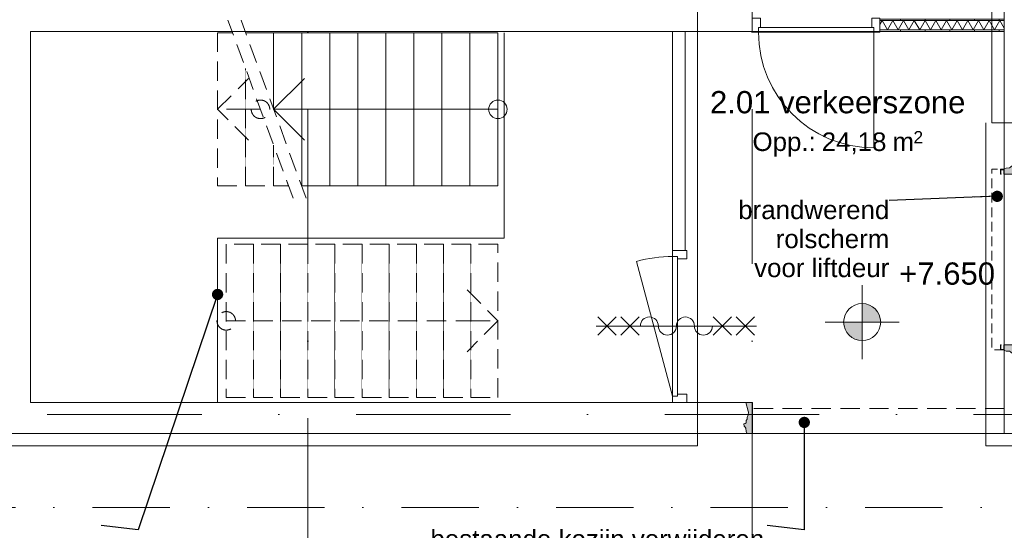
# Model space of a CAD drawing. Header units: millimetres. Extents: x -54205 to 352602, y -8439 to 61516.
# Tile 60 of 189: x 12068 to 20041, y 11960 to 16091. Entities that reach past the tile are written whole.
import ezdxf
from ezdxf.enums import TextEntityAlignment as Align

# ---------------------------------------------------------------- set-up
doc = ezdxf.new("R2010")
doc.units = ezdxf.units.MM
doc.header["$MEASUREMENT"] = 0
for name, pattern in [('streep-punt', [2500, 1250, -625, 0, -625]), ('streep-punt fijn', [1251.000023, 626.000023, -312.5, 0, -312.5]), ('streeplijn fijn', [234.119993, 155.999994, -78.119999]), ('streeplijn ultrafijn', [117.37, 78.119999, -39.250001]), ('Wipeout_Contour', [1000, 0, -1000])]:
    doc.linetypes.add(name, pattern=pattern)
for name, color, linetype in [('21_0 NC Buitenwanden', 7, 'Continuous'), ('21_0 NC Buitenwanden Deuren', 7, 'Continuous'), ('21_1 C Buitenwanden', 7, 'Continuous'), ('24 Trappen', 7, 'Continuous'), ('24 Trappen Afdek-arcering', 7, 'Continuous'), ('Info 1_ 50_100', 7, 'Continuous'), ('Maatvoering 1_ 100', 7, 'Continuous'), ('Maatvoering 1_ 100 2D arcering', 7, 'Continuous'), ('Markers - doorsneden', 7, 'Continuous'), ('New_21_0 NC Buitenwanden', 7, 'Continuous'), ('New_21_0 NC Buitenwanden 2D arcering', 7, 'Continuous'), ('New_21_0 NC Buitenwanden Deuren', 7, 'Continuous'), ('New_21_1 C Buitenwanden Deuren', 7, 'Continuous'), ('New_22 NC Binnenwanden', 7, 'Continuous'), ('New_22 NC Binnenwanden Deuren', 7, 'Continuous'), ('New_22 NC Binnenwanden Doorsnede-arcering', 7, 'Continuous'), ('New_22 NC Binnenwanden Laagscheidingslijnen', 7, 'Continuous'), ('New_32 Binnenwandopeningen', 7, 'Continuous'), ('New_65 WBDBO', 7, 'Continuous'), ('New_Maatvoering 1_ 100', 7, 'Continuous'), ('New_Maatvoering 1_ 100 2D arcering', 7, 'Continuous'), ('New_Ruimtefuncties', 7, 'Continuous'), ('New_Ruimtefuncties Zone omranding', 7, 'Continuous'), ('New_Ruimtefuncties Zone tekst', 7, 'Continuous'), ('Stramien', 7, 'Continuous')]:
    doc.layers.add(name, color=color, linetype=linetype)
doc.styles.add('GENERATED_STYLE_1', font='arial.ttf')
doc.styles.add('GENERATED_STYLE_2', font='arial.ttf')
doc.linetypes.add('000 dikke lijn gestippeld 3', pattern='A,0,[2,DO.112 2e Verdieping1.Shx,S=0.793651,R=0,X=0,Y=0],-200,0', length=200)
doc.linetypes.add('BRA - WBDBO  60', pattern='A,0,[3,DO.112 2e Verdieping1.Shx,S=27.777778,R=0,X=0,Y=-1.22125e-15],-3500,0', length=3500)
doc.dimstyles.new('GENERATED_STYLE__10', dxfattribs={"dimtxt": 0.18, "dimasz": 182.4, "dimexe": 0.18, "dimexo": 0.0625, "dimgap": 0, "dimtad": 0, "dimtih": 1, "dimtoh": 1, "dimdec": 4, "dimzin": 0, "dimdsep": 46, "dimcen": 0.09, "dimadec": 0, "dimazin": 0, "dimtfac": 1, "dimtdec": 4, "dimtmove": 0, "dimatfit": 3, "dimldrblk": 'ARROWHEAD_11', "dimfxl": 1, "dimtolj": 1, "dimtzin": 0, "dimarcsym": 0})
doc.dimstyles.new('GENERATED_STYLE__4', dxfattribs={"dimtxt": 250, "dimasz": 142.5, "dimexe": 0.18, "dimexo": 0.0625, "dimgap": 0, "dimtad": 1, "dimdec": 0, "dimzin": 0, "dimdsep": 46, "dimtxsty": 'GENERATED_STYLE_2', "dimblk": 'ARROWHEAD_11', "dimblk1": 'ARROWHEAD_11', "dimblk2": 'ARROWHEAD_11', "dimcen": 0.09, "dimse1": 1, "dimse2": 1, "dimclrd": 1, "dimclre": 1, "dimclrt": 2, "dimadec": 1, "dimazin": 0, "dimtfac": 1, "dimtdec": 4, "dimtmove": 0, "dimatfit": 3, "dimfxl": 1, "dimtolj": 1, "dimtzin": 0, "dimarcsym": 0})
pattern_1 = [(270, (0, 0), (200, 0), [])]

# ---------------------------------------------------------------- blocks, each defined once
blk = doc.blocks.new('verkeerszone_2.01_18_1', base_point=(18692, 15266.1))
at = {"layer": 'New_Ruimtefuncties Zone tekst', "color": 2, "lineweight": 0}
for tag, height, style, p in [('DUMMY_941', 180, 'GENERATED_STYLE_2', (19755.6, 15554.9)), ('perimeterCode', 150, 'GENERATED_STYLE_1', (18002, 15178.8)), ('ROOM_AREA', 150, 'GENERATED_STYLE_1', (18562.3, 15178.8)), ('DUMMY_942', 150, 'GENERATED_STYLE_1', (19077.1, 15178.8)), ('DUMMY_943', 100, 'GENERATED_STYLE_1', (19305.6, 15190.2))]:
    blk.add_attdef(tag, text='', height=height, dxfattribs=dict(at, style=style)).set_placement(p, align=Align.TOP_LEFT)
at = {"layer": 'New_Ruimtefuncties Zone tekst', "color": 2, "lineweight": 0, "style": 'GENERATED_STYLE_2'}
blk.add_attdef('ROOM_NUMBER', text='', height=180, dxfattribs=at).set_placement((18692, 15513.7), align=Align.TOP_CENTER)
blk = doc.blocks.new('Stair_4_1')
at = {"color": 254, "linetype": 'Wipeout_Contour', "lineweight": 0, "ltscale": 88254.878245}
blk.add_wipeout([(15713.5, 15985.9), (15713.5, 14745.9), (15940.5, 14745.9), (15940.5, 15985.9)], dxfattribs=at).dxf.layer = '24 Trappen Afdek-arcering'
at = {"layer": '24 Trappen', "color": 1, "linetype": 'Continuous', "lineweight": 0}
for p, q in [((15940.5, 15985.9), (15713.5, 15985.9)), ((15713.5, 14745.9), (15940.5, 14745.9))]:
    blk.add_line(p, q, dxfattribs=at)
at = {"layer": '24 Trappen', "color": 9, "linetype": 'Continuous', "lineweight": 0}
for p, q in [((15713.5, 15985.9), (15713.5, 14745.9)), ((15940.5, 14745.9), (15940.5, 15985.9))]:
    blk.add_line(p, q, dxfattribs=at)
for start, end in [(0, 180), (180, 0)]:
    blk.add_arc((15940.5, 15365.9), 75, start, end, dxfattribs=at)
at = {"color": 254, "linetype": 'Wipeout_Contour', "lineweight": 0, "ltscale": 87605.580668}
blk.add_wipeout([(15486.5, 15985.9), (15486.5, 14745.9), (15713.5, 14745.9), (15713.5, 15985.9)], dxfattribs=at).dxf.layer = '24 Trappen Afdek-arcering'
at = {"layer": '24 Trappen', "color": 1, "linetype": 'Continuous', "lineweight": 0}
for p, q in [((15713.5, 15985.9), (15486.5, 15985.9)), ((15486.5, 14745.9), (15713.5, 14745.9))]:
    blk.add_line(p, q, dxfattribs=at)
at = {"layer": '24 Trappen', "color": 9, "linetype": 'Continuous', "lineweight": 0}
for p, q in [((15486.5, 15985.9), (15486.5, 14745.9)), ((15713.5, 14745.9), (15713.5, 15985.9)), ((15940.5, 15365.9), (15713.5, 15365.9))]:
    blk.add_line(p, q, dxfattribs=at)
at = {"color": 254, "linetype": 'Wipeout_Contour', "lineweight": 0, "ltscale": 86960.912341}
blk.add_wipeout([(15259.5, 15985.9), (15259.5, 14745.9), (15486.5, 14745.9), (15486.5, 15985.9)], dxfattribs=at).dxf.layer = '24 Trappen Afdek-arcering'
at = {"layer": '24 Trappen', "color": 1, "linetype": 'Continuous', "lineweight": 0}
for p, q in [((15486.5, 15985.9), (15259.5, 15985.9)), ((15259.5, 14745.9), (15486.5, 14745.9))]:
    blk.add_line(p, q, dxfattribs=at)
at = {"layer": '24 Trappen', "color": 9, "linetype": 'Continuous', "lineweight": 0}
for p, q in [((15259.5, 15985.9), (15259.5, 14745.9)), ((15486.5, 14745.9), (15486.5, 15985.9))]:
    blk.add_line(p, q, dxfattribs=at)
at = {"color": 254, "linetype": 'Wipeout_Contour', "lineweight": 0, "ltscale": 86320.977024}
blk.add_wipeout([(15032.5, 15985.9), (15032.5, 14745.9), (15259.5, 14745.9), (15259.5, 15985.9)], dxfattribs=at).dxf.layer = '24 Trappen Afdek-arcering'
at = {"layer": '24 Trappen', "color": 1, "linetype": 'Continuous', "lineweight": 0}
for p, q in [((15259.5, 15985.9), (15032.5, 15985.9)), ((15032.5, 14745.9), (15259.5, 14745.9))]:
    blk.add_line(p, q, dxfattribs=at)
at = {"layer": '24 Trappen', "color": 9, "linetype": 'Continuous', "lineweight": 0}
for p, q in [((15032.5, 15985.9), (15032.5, 14745.9)), ((15259.5, 14745.9), (15259.5, 15985.9))]:
    blk.add_line(p, q, dxfattribs=at)
at = {"color": 254, "linetype": 'Wipeout_Contour', "lineweight": 0, "ltscale": 85685.880674}
blk.add_wipeout([(14805.5, 15985.9), (14805.5, 14745.9), (15032.5, 14745.9), (15032.5, 15985.9)], dxfattribs=at).dxf.layer = '24 Trappen Afdek-arcering'
at = {"layer": '24 Trappen', "color": 1, "linetype": 'Continuous', "lineweight": 0}
for p, q in [((15032.5, 15985.9), (14805.5, 15985.9)), ((14805.5, 14745.9), (15032.5, 14745.9))]:
    blk.add_line(p, q, dxfattribs=at)
at = {"layer": '24 Trappen', "color": 9, "linetype": 'Continuous', "lineweight": 0}
for p, q in [((14805.5, 15985.9), (14805.5, 14745.9)), ((15032.5, 14745.9), (15032.5, 15985.9))]:
    blk.add_line(p, q, dxfattribs=at)
at = {"color": 254, "linetype": 'Wipeout_Contour', "lineweight": 0, "ltscale": 85055.731741}
blk.add_wipeout([(14578.5, 15985.9), (14578.5, 14745.9), (14805.5, 14745.9), (14805.5, 15985.9)], dxfattribs=at).dxf.layer = '24 Trappen Afdek-arcering'
at = {"layer": '24 Trappen', "color": 1, "linetype": 'Continuous', "lineweight": 0}
for p, q in [((14805.5, 15985.9), (14578.5, 15985.9)), ((14578.5, 14745.9), (14805.5, 14745.9))]:
    blk.add_line(p, q, dxfattribs=at)
at = {"layer": '24 Trappen', "color": 9, "linetype": 'Continuous', "lineweight": 0}
for p, q in [((14578.5, 15985.9), (14578.5, 14745.9)), ((14805.5, 14745.9), (14805.5, 15985.9))]:
    blk.add_line(p, q, dxfattribs=at)
at = {"color": 254, "linetype": 'Wipeout_Contour', "lineweight": 0, "ltscale": 84430.641054}
blk.add_wipeout([(14351.5, 15985.9), (14351.5, 14745.9), (14578.5, 14745.9), (14578.5, 15985.9)], dxfattribs=at).dxf.layer = '24 Trappen Afdek-arcering'
at = {"layer": '24 Trappen', "color": 1, "linetype": 'Continuous', "lineweight": 0}
for p, q in [((14578.5, 15985.9), (14351.5, 15985.9)), ((14351.5, 14745.9), (14578.5, 14745.9))]:
    blk.add_line(p, q, dxfattribs=at)
at = {"layer": '24 Trappen', "color": 9, "linetype": 'Continuous', "lineweight": 0}
for p, q in [((14351.5, 15985.9), (14351.5, 14745.9)), ((14578.5, 14745.9), (14578.5, 15985.9))]:
    blk.add_line(p, q, dxfattribs=at)
at = {"color": 254, "linetype": 'Wipeout_Contour', "lineweight": 0, "ltscale": 84263.241865}
blk.add_wipeout([(14124.5, 15985.9), (14124.5, 15365.9), (14351.5, 14745.9), (14351.5, 15985.9)], dxfattribs=at).dxf.layer = '24 Trappen Afdek-arcering'
at = {"layer": '24 Trappen', "color": 1, "linetype": 'Continuous', "lineweight": 0}
blk.add_line((14351.5, 15985.9), (14124.5, 15985.9), dxfattribs=at)
at = {"layer": '24 Trappen', "color": 9, "linetype": 'Continuous', "lineweight": 0}
for p, q in [((14124.5, 15985.9), (14124.5, 15365.9)), ((14351.5, 14745.9), (14351.5, 15985.9))]:
    blk.add_line(p, q, dxfattribs=at)
at = {"color": 254, "linetype": 'Wipeout_Contour', "lineweight": 0, "ltscale": 61579.953552}
blk.add_wipeout([(14245, 14745.9), (14124.5, 15075), (14124.5, 14745.9)], dxfattribs=at).dxf.layer = '24 Trappen Afdek-arcering'
at = {"layer": '24 Trappen', "color": 9, "linetype": 'streeplijn fijn', "lineweight": 0}
for p, q in [((14124.5, 15075), (14124.5, 14745.9)), ((14124.5, 14745.9), (14245, 14745.9))]:
    blk.add_line(p, q, dxfattribs=at)
at = {"color": 254, "linetype": 'Wipeout_Contour', "lineweight": 0, "ltscale": 63385.496671}
blk.add_wipeout([(13897.5, 15985.9), (14124.5, 15365.9), (14124.5, 15985.9)], dxfattribs=at).dxf.layer = '24 Trappen Afdek-arcering'
at = {"layer": '24 Trappen', "color": 1, "linetype": 'Continuous', "lineweight": 0}
blk.add_line((14124.5, 15985.9), (13897.5, 15985.9), dxfattribs=at)
at = {"layer": '24 Trappen', "color": 9, "linetype": 'Continuous', "lineweight": 0}
blk.add_line((14124.5, 15365.9), (14124.5, 15985.9), dxfattribs=at)
at = {"color": 254, "linetype": 'Wipeout_Contour', "lineweight": 0, "ltscale": 82303.206762}
blk.add_wipeout([(14124.5, 15075), (13897.5, 15695), (13897.5, 14745.9), (14124.5, 14745.9)], dxfattribs=at).dxf.layer = '24 Trappen Afdek-arcering'
at = {"layer": '24 Trappen', "color": 9, "linetype": 'streeplijn fijn', "lineweight": 0}
for p, q in [((13897.5, 15695), (13897.5, 14745.9)), ((14124.5, 14745.9), (14124.5, 15075)), ((13897.5, 14745.9), (14124.5, 14745.9))]:
    blk.add_line(p, q, dxfattribs=at)
at = {"layer": '24 Trappen', "color": 9, "linetype": 'Continuous', "lineweight": 0}
for p, q in [((14124.5, 15365.9), (14374.5, 15615.9)), ((15713.5, 15365.9), (14124.5, 15365.9)), ((14374.5, 15115.9), (14124.5, 15365.9))]:
    blk.add_line(p, q, dxfattribs=at)
at = {"layer": '24 Trappen', "color": 9, "linetype": 'streeplijn fijn', "lineweight": 0}
for start, end in [(0, 180), (180, 0)]:
    blk.add_arc((14018, 15365.9), 75, start, end, dxfattribs=at)
at = {"color": 254, "linetype": 'Wipeout_Contour', "lineweight": 0, "ltscale": 103480.962233}
blk.add_wipeout([(13791, 15985.9), (13670.5, 15985.9), (13670.5, 14745.9), (13897.5, 14745.9), (13897.5, 15695)], dxfattribs=at).dxf.layer = '24 Trappen Afdek-arcering'
at = {"layer": '24 Trappen', "color": 9, "linetype": 'streeplijn fijn', "lineweight": 0}
for p, q in [((14281.6, 14645.9), (13754.4, 16085.9)), ((14388.1, 14645.9), (13860.9, 16085.9)), ((13791, 15985.9), (13670.5, 15985.9)), ((13670.5, 15985.9), (13670.5, 14745.9)), ((13897.5, 14745.9), (13897.5, 15695)), ((13670.5, 15365.9), (13920.5, 15615.9)), ((13897.5, 15365.9), (13670.5, 15365.9)), ((13920.5, 15115.9), (13670.5, 15365.9)), ((14018, 15365.9), (13897.5, 15365.9)), ((13670.5, 14745.9), (13897.5, 14745.9))]:
    blk.add_line(p, q, dxfattribs=at)
blk = doc.blocks.new('Stair_5_1')
at = {"color": 254, "linetype": 'Wipeout_Contour', "lineweight": 0, "ltscale": 77818.795732}
blk.add_wipeout([(13960.5, 14274.6), (13740.5, 14274.6), (13740.5, 13034.6), (13960.5, 13034.6)], dxfattribs=at).dxf.layer = '24 Trappen Afdek-arcering'
at = {"layer": '24 Trappen', "color": 9, "linetype": 'streeplijn fijn', "lineweight": 0}
for p, q in [((13960.5, 14274.6), (13740.5, 14274.6)), ((13740.5, 14274.6), (13740.5, 13034.6)), ((13960.5, 13034.6), (13960.5, 14274.6)), ((13740.5, 13034.6), (13960.5, 13034.6))]:
    blk.add_line(p, q, dxfattribs=at)
for start, end in [(0, 180), (180, 0)]:
    blk.add_arc((13740.5, 13654.6), 75, start, end, dxfattribs=at)
at = {"color": 254, "linetype": 'Wipeout_Contour', "lineweight": 0, "ltscale": 78448.03238}
blk.add_wipeout([(14180.5, 14274.6), (13960.5, 14274.6), (13960.5, 13034.6), (14180.5, 13034.6)], dxfattribs=at).dxf.layer = '24 Trappen Afdek-arcering'
at = {"layer": '24 Trappen', "color": 9, "linetype": 'streeplijn fijn', "lineweight": 0}
for p, q in [((14180.5, 14274.6), (13960.5, 14274.6)), ((13960.5, 14274.6), (13960.5, 13034.6)), ((14180.5, 13034.6), (14180.5, 14274.6)), ((13740.5, 13654.6), (13960.5, 13654.6)), ((13960.5, 13034.6), (14180.5, 13034.6))]:
    blk.add_line(p, q, dxfattribs=at)
at = {"color": 254, "linetype": 'Wipeout_Contour', "lineweight": 0, "ltscale": 79082.049984}
blk.add_wipeout([(14400.5, 14274.6), (14180.5, 14274.6), (14180.5, 13034.6), (14400.5, 13034.6)], dxfattribs=at).dxf.layer = '24 Trappen Afdek-arcering'
at = {"layer": '24 Trappen', "color": 9, "linetype": 'streeplijn fijn', "lineweight": 0}
for p, q in [((14400.5, 14274.6), (14180.5, 14274.6)), ((14180.5, 14274.6), (14180.5, 13034.6)), ((14400.5, 13034.6), (14400.5, 14274.6)), ((14180.5, 13034.6), (14400.5, 13034.6))]:
    blk.add_line(p, q, dxfattribs=at)
at = {"color": 254, "linetype": 'Wipeout_Contour', "lineweight": 0, "ltscale": 79720.734492}
blk.add_wipeout([(14620.5, 14274.6), (14400.5, 14274.6), (14400.5, 13034.6), (14620.5, 13034.6)], dxfattribs=at).dxf.layer = '24 Trappen Afdek-arcering'
at = {"layer": '24 Trappen', "color": 9, "linetype": 'streeplijn fijn', "lineweight": 0}
for p, q in [((14620.5, 14274.6), (14400.5, 14274.6)), ((14400.5, 14274.6), (14400.5, 13034.6)), ((14620.5, 13034.6), (14620.5, 14274.6)), ((14400.5, 13034.6), (14620.5, 13034.6))]:
    blk.add_line(p, q, dxfattribs=at)
at = {"color": 254, "linetype": 'Wipeout_Contour', "lineweight": 0, "ltscale": 80363.974655}
blk.add_wipeout([(14840.5, 14274.6), (14620.5, 14274.6), (14620.5, 13034.6), (14840.5, 13034.6)], dxfattribs=at).dxf.layer = '24 Trappen Afdek-arcering'
at = {"layer": '24 Trappen', "color": 9, "linetype": 'streeplijn fijn', "lineweight": 0}
for p, q in [((14840.5, 14274.6), (14620.5, 14274.6)), ((14620.5, 14274.6), (14620.5, 13034.6)), ((14840.5, 13034.6), (14840.5, 14274.6)), ((14620.5, 13034.6), (14840.5, 13034.6))]:
    blk.add_line(p, q, dxfattribs=at)
at = {"color": 254, "linetype": 'Wipeout_Contour', "lineweight": 0, "ltscale": 81011.661985}
blk.add_wipeout([(15060.5, 14274.6), (14840.5, 14274.6), (14840.5, 13034.6), (15060.5, 13034.6)], dxfattribs=at).dxf.layer = '24 Trappen Afdek-arcering'
at = {"layer": '24 Trappen', "color": 9, "linetype": 'streeplijn fijn', "lineweight": 0}
for p, q in [((15060.5, 14274.6), (14840.5, 14274.6)), ((14840.5, 14274.6), (14840.5, 13034.6)), ((15060.5, 13034.6), (15060.5, 14274.6)), ((14840.5, 13034.6), (15060.5, 13034.6))]:
    blk.add_line(p, q, dxfattribs=at)
at = {"color": 254, "linetype": 'Wipeout_Contour', "lineweight": 0, "ltscale": 81663.690699}
blk.add_wipeout([(15280.5, 14274.6), (15060.5, 14274.6), (15060.5, 13034.6), (15280.5, 13034.6)], dxfattribs=at).dxf.layer = '24 Trappen Afdek-arcering'
at = {"layer": '24 Trappen', "color": 9, "linetype": 'streeplijn fijn', "lineweight": 0}
for p, q in [((15280.5, 14274.6), (15060.5, 14274.6)), ((15060.5, 14274.6), (15060.5, 13034.6)), ((15280.5, 13034.6), (15280.5, 14274.6)), ((15060.5, 13034.6), (15280.5, 13034.6))]:
    blk.add_line(p, q, dxfattribs=at)
at = {"color": 254, "linetype": 'Wipeout_Contour', "lineweight": 0, "ltscale": 82319.957673}
blk.add_wipeout([(15500.5, 14274.6), (15280.5, 14274.6), (15280.5, 13034.6), (15500.5, 13034.6)], dxfattribs=at).dxf.layer = '24 Trappen Afdek-arcering'
at = {"layer": '24 Trappen', "color": 9, "linetype": 'streeplijn fijn', "lineweight": 0}
for p, q in [((15500.5, 14274.6), (15280.5, 14274.6)), ((15280.5, 14274.6), (15280.5, 13034.6)), ((15500.5, 13034.6), (15500.5, 14274.6)), ((15280.5, 13034.6), (15500.5, 13034.6))]:
    blk.add_line(p, q, dxfattribs=at)
at = {"color": 254, "linetype": 'Wipeout_Contour', "lineweight": 0, "ltscale": 82980.36239}
blk.add_wipeout([(15720.5, 14274.6), (15500.5, 14274.6), (15500.5, 13034.6), (15720.5, 13034.6)], dxfattribs=at).dxf.layer = '24 Trappen Afdek-arcering'
at = {"layer": '24 Trappen', "color": 9, "linetype": 'streeplijn fijn', "lineweight": 0}
for p, q in [((15720.5, 14274.6), (15500.5, 14274.6)), ((15500.5, 14274.6), (15500.5, 13034.6)), ((15720.5, 13034.6), (15720.5, 14274.6)), ((15500.5, 13034.6), (15720.5, 13034.6))]:
    blk.add_line(p, q, dxfattribs=at)
at = {"color": 254, "linetype": 'Wipeout_Contour', "lineweight": 0, "ltscale": 83644.806885}
blk.add_wipeout([(15720.5, 14274.6), (15720.5, 13034.6), (15940.5, 13034.6), (15940.5, 14274.6)], dxfattribs=at).dxf.layer = '24 Trappen Afdek-arcering'
at = {"layer": '24 Trappen', "color": 9, "linetype": 'streeplijn fijn', "lineweight": 0}
for p, q in [((15720.5, 14274.6), (15720.5, 13034.6)), ((15940.5, 14274.6), (15720.5, 14274.6)), ((15940.5, 13034.6), (15940.5, 14274.6)), ((15690.5, 13904.6), (15940.5, 13654.6)), ((13960.5, 13654.6), (15720.5, 13654.6)), ((15940.5, 13654.6), (15690.5, 13404.6)), ((15720.5, 13654.6), (15940.5, 13654.6)), ((15720.5, 13034.6), (15940.5, 13034.6))]:
    blk.add_line(p, q, dxfattribs=at)
blk = doc.blocks.new('Wall_12_1', base_point=(12155.5, 15995.9))
at = {"layer": '21_1 C Buitenwanden', "color": 1, "linetype": 'Continuous', "lineweight": 0, "flags": 128}
for points in [[(11905.5, 16195.9), (12155.5, 16195.9)], [(11905.5, 16195.9), (11905.5, 12744.6)], [(12155.5, 12994.6), (12155.5, 15995.9)], [(11905.5, 12744.6), (12155.5, 12744.6)]]:
    blk.add_lwpolyline(points, dxfattribs=at)
blk = doc.blocks.new('D1 27')
at = {"layer": '21_0 NC Buitenwanden Deuren', "color": 1, "linetype": 'Continuous', "lineweight": 0}
for p, q in [((565, 0), (-526.5, 292.5)), ((-565, 0), (-615, 0)), ((-615, 0), (-615, -114)), ((-615, 0), (-615, -100)), ((-615, 0), (-615, -100)), ((-565, -40), (-565, 0)), ((-565, 0), (565, 0)), ((-565, -40), (-565, 0)), ((615, 0), (565, 0)), ((565, 0), (565, -40)), ((565, 0), (565, -40)), ((615, -114), (615, 0)), ((615, 0), (615, -100)), ((615, 0), (615, -100)), ((-548, -40), (-565, -40)), ((565, -40), (-565, -40)), ((-548, -114), (-548, -40)), ((565, -40), (548, -40)), ((548, -40), (548, -114)), ((-615, -114), (-548, -114)), ((548, -114), (615, -114))]:
    blk.add_line(p, q, dxfattribs=at)
blk.add_arc((565, 0), 1130, 165, 180, dxfattribs=at)
blk = doc.blocks.new('Wall_13_1', base_point=(17355.5, 15995.9))
at = {"layer": '21_0 NC Buitenwanden', "color": 1, "linetype": 'Continuous', "lineweight": 0}
for p, q in [((17355.5, 14224.6), (17455.5, 14224.6)), ((17355.5, 12994.6), (17455.5, 12994.6))]:
    blk.add_line(p, q, dxfattribs=at)
at = {"layer": '21_0 NC Buitenwanden', "color": 1, "linetype": 'Continuous', "lineweight": 0, "flags": 128}
for points in [[(17355.5, 15995.9), (17355.5, 14224.6)], [(17455.5, 14224.6), (17455.5, 15995.9)]]:
    blk.add_lwpolyline(points, dxfattribs=at)
at = {"layer": '21_0 NC Buitenwanden Deuren', "color": 1, "linetype": 'Continuous', "lineweight": 0, "xscale": -1, "zscale": 1000, "rotation": 90}
blk.add_blockref('D1 27', (17355.5, 13609.6), dxfattribs=at)
blk = doc.blocks.new('Wall_24_1', base_point=(23803, 12744.6))
at = {"layer": '21_1 C Buitenwanden', "color": 1, "linetype": 'Continuous', "lineweight": 0, "flags": 128}
for points in [[(23803, 12944.6), (20241, 12944.6)], [(20041, 12744.6), (23803, 12744.6)]]:
    blk.add_lwpolyline(points, dxfattribs=at)
blk = doc.blocks.new('Wall_41_1', base_point=(18000, 15995.9))
at = {"layer": '21_1 C Buitenwanden', "color": 1, "linetype": 'Continuous', "lineweight": 0, "flags": 128}
for points in [[(16937.8, 16195.9), (12155.5, 16195.9)], [(18000, 16195.9), (17037.8, 16195.9)], [(18000, 15995.9), (18000, 16195.9)], [(12155.5, 15995.9), (17355.5, 15995.9)], [(17455.5, 15995.9), (18000, 15995.9)]]:
    blk.add_lwpolyline(points, dxfattribs=at)
blk = doc.blocks.new('D rechthoekige opening 27_4')
at = {"layer": 'New_21_0 NC Buitenwanden Deuren', "color": 9, "linetype": 'streeplijn fijn', "lineweight": 0}
for p, q in [((-1020.5, 200), (1020.5, 200)), ((-1020.5, 0), (1020.5, 0))]:
    blk.add_line(p, q, dxfattribs=at)
at = {"layer": 'New_21_0 NC Buitenwanden Deuren', "color": 1, "linetype": 'Continuous', "lineweight": 0}
for p, q in [((-1020.5, 0), (-1020.5, 200)), ((1020.5, 0), (1020.5, 200))]:
    blk.add_line(p, q, dxfattribs=at)
blk = doc.blocks.new('Wall_72_1', base_point=(20041, 12744.6))
at = {"layer": '21_0 NC Buitenwanden', "color": 1, "linetype": 'Continuous', "lineweight": 0}
for p, q in [((18000, 12744.6), (18000, 12944.6)), ((20041, 12744.6), (20041, 12944.6))]:
    blk.add_line(p, q, dxfattribs=at)
at = {"layer": 'New_21_0 NC Buitenwanden Deuren', "color": 1, "linetype": 'Continuous', "lineweight": 0, "xscale": -1, "zscale": 1000}
blk.add_blockref('D rechthoekige opening 27_4', (19020.5, 12744.6), dxfattribs=at)
blk = doc.blocks.new('D rechthoekige opening 27_5')
at = {"layer": 'New_21_1 C Buitenwanden Deuren', "color": 9, "linetype": 'Continuous', "lineweight": 0}
for p, q in [((-690, 200), (690, 200)), ((-690, 0), (690, 0))]:
    blk.add_line(p, q, dxfattribs=at)
at = {"layer": 'New_21_1 C Buitenwanden Deuren', "color": 1, "linetype": 'Continuous', "lineweight": 0}
for p, q in [((-690, 0), (-690, 200)), ((690, 0), (690, 200))]:
    blk.add_line(p, q, dxfattribs=at)
blk = doc.blocks.new('Wall_73_1', base_point=(20041, 17874.8))
at = {"layer": '21_1 C Buitenwanden', "color": 1, "linetype": 'Continuous', "lineweight": 0}
for p, q in [((20041, 14840.6), (20241, 14840.6)), ((20041, 13460.6), (20241, 13460.6))]:
    blk.add_line(p, q, dxfattribs=at)
at = {"layer": '21_1 C Buitenwanden', "color": 1, "linetype": 'Continuous', "lineweight": 0, "flags": 128}
for points in [[(20041, 17824.8), (20041, 14840.6)], [(20241, 15606.6), (20241, 17824.8)], [(20241, 14840.6), (20241, 15356.6)], [(20041, 13460.6), (20041, 12944.6)], [(20241, 12944.6), (20241, 13460.6)]]:
    blk.add_lwpolyline(points, dxfattribs=at)
at = {"layer": 'New_21_1 C Buitenwanden Deuren', "color": 1, "linetype": 'Continuous', "lineweight": 0, "xscale": -1, "zscale": 1000, "rotation": 270}
blk.add_blockref('D rechthoekige opening 27_5', (20041, 14150.6), dxfattribs=at)
blk = doc.blocks.new('*X302')
at = {"layer": 'New_22 NC Binnenwanden Doorsnede-arcering', "color": 7, "linetype": 'Continuous', "lineweight": 0}
for p, q in [((19052.6, 16083.4), (19034, 16051.3)), ((19052.6, 16083.4), (19095.9, 16008.4)), ((19139.2, 16083.4), (19095.9, 16008.4)), ((19139.2, 16083.4), (19182.5, 16008.4)), ((19225.8, 16083.4), (19182.5, 16008.4)), ((19225.8, 16083.4), (19269.1, 16008.4)), ((19312.4, 16083.4), (19269.1, 16008.4)), ((19312.4, 16083.4), (19355.7, 16008.4)), ((19399, 16083.4), (19355.7, 16008.4)), ((19399, 16083.4), (19442.3, 16008.4)), ((19485.6, 16083.4), (19442.3, 16008.4)), ((19485.6, 16083.4), (19528.9, 16008.4)), ((19572.2, 16083.4), (19528.9, 16008.4)), ((19572.2, 16083.4), (19615.5, 16008.4)), ((19658.8, 16083.4), (19615.5, 16008.4)), ((19658.8, 16083.4), (19702.1, 16008.4)), ((19745.4, 16083.4), (19702.1, 16008.4)), ((19745.4, 16083.4), (19788.7, 16008.4)), ((19832, 16083.4), (19788.7, 16008.4)), ((19832, 16083.4), (19875.3, 16008.4)), ((19918.6, 16083.4), (19875.3, 16008.4)), ((19918.6, 16083.4), (19961.9, 16008.4)), ((20005.2, 16083.4), (19961.9, 16008.4)), ((20005.2, 16083.4), (20041, 16021.4))]:
    blk.add_line(p, q, dxfattribs=at)
blk = doc.blocks.new('D1 27_4')
at = {"layer": 'New_22 NC Binnenwanden Deuren', "color": 1, "linetype": 'Continuous', "lineweight": 0}
for p, q in [((467, 0), (467, 934)), ((-467, 0), (-517, 0)), ((-517, 0), (-517, -114)), ((-467, -40), (-467, 0)), ((-467, 0), (467, 0)), ((-467, -40), (-467, 0)), ((517, 0), (467, 0)), ((467, 0), (467, -40)), ((467, 0), (467, -40)), ((517, -114), (517, 0)), ((-517, -7), (-517, -19.5)), ((-517, -7), (-517, -19.5)), ((-517, -19.5), (-517, -94.5)), ((-517, -19.5), (-517, -94.5)), ((-450, -40), (-467, -40)), ((467, -40), (-467, -40)), ((-450, -114), (-450, -40)), ((467, -40), (450, -40)), ((450, -40), (450, -114)), ((517, -7), (517, -19.5)), ((517, -7), (517, -19.5)), ((517, -19.5), (517, -94.5)), ((517, -19.5), (517, -94.5)), ((-517, -94.5), (-517, -107)), ((-517, -94.5), (-517, -107)), ((-517, -114), (-450, -114)), ((450, -114), (517, -114)), ((517, -94.5), (517, -107)), ((517, -94.5), (517, -107))]:
    blk.add_line(p, q, dxfattribs=at)
blk.add_arc((467, 0), 934, 90, 180, dxfattribs=at)
blk = doc.blocks.new('Wall_116_1', base_point=(20041, 16095.9))
at = {"layer": 'New_22 NC Binnenwanden Doorsnede-arcering', "linetype": 'Continuous', "lineweight": 0, "true_color": 0x000000}
h = blk.add_hatch(dxfattribs=at)
h.set_pattern_fill('930_Lijnen_vert_200_0001', color=18, style=0, pattern_type=2)
h.set_pattern_definition(pattern_1)
h.paths.add_polyline_path([(19034, 16095.9), (19034, 16083.4), (20041, 16083.4), (20041, 16095.9)])
h = blk.add_hatch(dxfattribs=at)
h.set_pattern_fill('930_Lijnen_vert_200_0001', color=18, style=0, pattern_type=2)
h.set_pattern_definition(pattern_1)
h.paths.add_polyline_path([(19034, 15995.9), (20041, 15995.9), (20041, 16008.4), (19034, 16008.4)])
at = {"layer": 'New_22 NC Binnenwanden', "color": 1, "linetype": 'Continuous', "lineweight": 0}
for p, q in [((18000, 16083.4), (18000, 16095.9)), ((18000, 16008.4), (18000, 16083.4)), ((19034, 16083.4), (19034, 16095.9)), ((19034, 16008.4), (19034, 16083.4)), ((18000, 15995.9), (18000, 16008.4)), ((19034, 15995.9), (19034, 16008.4))]:
    blk.add_line(p, q, dxfattribs=at)
at = {"layer": 'New_22 NC Binnenwanden', "color": 1, "linetype": 'Continuous', "lineweight": 0, "flags": 128}
for points in [[(20041, 16095.9), (19034, 16095.9)], [(20041, 15995.9), (20041, 16095.9)], [(19034, 15995.9), (20041, 15995.9)]]:
    blk.add_lwpolyline(points, dxfattribs=at)
at = {"layer": 'New_22 NC Binnenwanden Laagscheidingslijnen', "color": 1, "linetype": 'Continuous', "lineweight": 0}
for p, q in [((20041, 16083.4), (19034, 16083.4)), ((19034, 16008.4), (20041, 16008.4))]:
    blk.add_line(p, q, dxfattribs=at)
at = {"layer": 'New_22 NC Binnenwanden', "color": 1, "lineweight": 0}
blk.add_blockref('*X302', (0, 0), dxfattribs=at)
at = {"layer": 'New_22 NC Binnenwanden Deuren', "color": 1, "linetype": 'Continuous', "lineweight": 0, "xscale": -1, "zscale": 1000, "rotation": 180}
blk.add_blockref('D1 27_4', (18517, 15988.9), dxfattribs=at)
blk = doc.blocks.new('Wall_193_1', base_point=(18000, 12744.6))
at = {"layer": '21_1 C Buitenwanden', "color": 1, "linetype": 'Continuous', "lineweight": 0, "flags": 128}
for points in [[(18000, 12994.6), (12155.5, 12994.6)], [(18000, 12944.6), (18000, 12994.6)], [(12155.5, 12744.6), (18000, 12744.6)]]:
    blk.add_lwpolyline(points, dxfattribs=at)
blk = doc.blocks.new('Standard grid marker')
at = {"layer": 'Stramien', "color": 1, "linetype": 'streep-punt', "lineweight": 0}
blk.add_line((1000, 0), (61400.2, 0), dxfattribs=at)
at = {"layer": 'Stramien', "color": 2, "lineweight": 0, "style": 'GENERATED_STYLE_1'}
for tag, p in [('AC_MarkerText_1_0', (-245, -80)), ('AC_MarkerText_1_1', (63155.2, -80))]:
    blk.add_attdef(tag, text='', height=350, rotation=270, dxfattribs=at).set_placement(p, align=Align.TOP_CENTER)
blk = doc.blocks.new('Standard grid marker_2')
at = {"layer": 'Stramien', "color": 1, "linetype": 'streep-punt', "lineweight": 0}
blk.add_line((1000, 0), (37608.9, 0), dxfattribs=at)
at = {"layer": 'Stramien', "color": 2, "lineweight": 0, "style": 'GENERATED_STYLE_1'}
blk.add_attdef('AC_MarkerText_1', text='', height=350, dxfattribs=at).set_placement((-500, 175), align=Align.TOP_CENTER)
blk = doc.blocks.new('2D Brw 60 min zelfsl 26 KM')
at = {"layer": 'New_21_0 NC Buitenwanden', "color": 9, "linetype": 'Continuous', "lineweight": 0}
for p, q in [((-652, 0), (648, 0)), ((-638, 74), (-490, -74)), ((-638, -74), (-490, 74)), ((-451, 74), (-303, -74)), ((-451, -74), (-303, 74)), ((443, 74), (295, -74)), ((443, -74), (295, 74)), ((630, 74), (482, -74)), ((630, -74), (482, 74))]:
    blk.add_line(p, q, dxfattribs=at)
for centre, start, end in [((-220.9, 0), 180, 0), ((-75, 0), 0, 180), ((71, 0), 180, 0), ((216.9, 0), 0, 180)]:
    blk.add_arc(centre, 73, start, end, dxfattribs=at)
blk = doc.blocks.new('Screen 26 KM')
at = {"layer": 'New_32 Binnenwandopeningen', "color": 1, "linetype": 'Continuous', "lineweight": 0}
for p, q in [((0, 0), (0, -30)), ((40, 0), (0, 0)), ((40, -5), (40, 0)), ((1420, -5), (1420, 0)), ((1420, 0), (1460, 0)), ((1460, 0), (1460, -30)), ((0, -30), (40, -30)), ((3, -27), (3, -3)), ((3, -3), (37, -3)), ((37, -27), (3, -27)), ((37, -3), (37, -5)), ((37, -5), (40, -5)), ((40, -25), (37, -25)), ((37, -25), (37, -27)), ((40, -30), (40, -25)), ((1423, -5), (1420, -5)), ((1420, -30), (1420, -25)), ((1420, -25), (1423, -25)), ((1460, -30), (1420, -30)), ((1457, -3), (1423, -3)), ((1423, -3), (1423, -5)), ((1423, -25), (1423, -27)), ((1423, -27), (1457, -27)), ((1457, -27), (1457, -3))]:
    blk.add_line(p, q, dxfattribs=at)
at = {"layer": 'New_32 Binnenwandopeningen', "color": 9, "linetype": 'streeplijn ultrafijn', "lineweight": 0, "flags": 128}
blk.add_lwpolyline([(1460, 0), (1460, -100), (0, -100), (0, 0)], close=True, dxfattribs=at)
blk = doc.blocks.new('*D1018')
at = {"layer": 'Maatvoering 1_ 100 2D arcering', "linetype": 'Continuous', "lineweight": 0}
for points in [[(64027.5, 27835.9), (64030.4, 27821.6), (64038.5, 27809.4), (64050.6, 27801.3), (64065, 27798.4), (64079.4, 27801.3), (64091.5, 27809.4), (64099.6, 27821.6), (64102.5, 27835.9), (64099.6, 27850.3), (64091.5, 27862.4), (64079.4, 27870.6), (64065, 27873.4), (64050.6, 27870.6), (64038.5, 27862.4), (64030.4, 27850.3)], [(64027.5, 3115.7), (64030.4, 3101.3), (64038.5, 3089.1), (64050.6, 3081), (64065, 3078.2), (64079.4, 3081), (64091.5, 3089.1), (64099.6, 3101.3), (64102.5, 3115.7), (64099.6, 3130), (64091.5, 3142.2), (64079.4, 3150.3), (64065, 3153.2), (64050.6, 3150.3), (64038.5, 3142.2), (64030.4, 3130)]]:
    blk.add_hatch(color=1, dxfattribs=at).paths.add_polyline_path(points)
at = {"layer": 'Maatvoering 1_ 100', "color": 1, "linetype": 'Continuous', "lineweight": 0}
for p, q in [((64065, 27873.4), (64065, 27910.9)), ((64027.5, 27835.9), (63924.4, 27835.9)), ((64205.6, 27835.9), (64102.5, 27835.9)), ((64065, 3153.2), (64065, 27798.4)), ((64027.5, 3115.7), (63924.4, 3115.7)), ((64205.6, 3115.7), (64102.5, 3115.7)), ((64065, 3040.7), (64065, 3078.2))]:
    blk.add_line(p, q, dxfattribs=at)
for centre in [(64065, 27835.9), (64065, 3115.7)]:
    blk.add_circle(centre, 37.5, dxfattribs=at)
at = {"layer": 'Maatvoering 1_ 100', "color": 2, "lineweight": 0, "insert": (64015, 14951.5), "char_height": 250, "attachment_point": 7, "rotation": 90, "style": 'GENERATED_STYLE_2'}
blk.add_mtext('\\A1;{\\pql;\\fArial|b1|i0|c0|p0;\\W1.000000;24.720}', dxfattribs=at)
blk = doc.blocks.new('ARROWHEAD_11')
at = {"color": 0, "linetype": 'Continuous', "lineweight": 0}
blk.add_line((0, 0), (-1, 0), dxfattribs=at)
at = {"color": 0, "linetype": 'Continuous', "lineweight": 0, "const_width": 0.25, "flags": 128}
blk.add_lwpolyline([(-0.125, 0, 1), (0.125, 0, 1)], format="xyb", close=True, dxfattribs=at)
blk = doc.blocks.new('Level Dimension_3_1', base_point=(18890.1, 13644.6))
at = {"layer": 'New_Maatvoering 1_ 100 2D arcering', "linetype": 'Continuous', "lineweight": 0}
for points in [[(18890.1, 13644.6), (19040.1, 13644.6), (19028.7, 13702), (18996.1, 13750.7), (18947.5, 13783.2), (18890.1, 13794.6)], [(18890.1, 13644.6), (18740.1, 13644.6), (18751.5, 13587.2), (18784, 13538.5), (18832.7, 13506), (18890.1, 13494.6)]]:
    blk.add_hatch(color=1, dxfattribs=at).paths.add_polyline_path(points)
at = {"layer": 'New_Maatvoering 1_ 100', "color": 1, "linetype": 'Continuous', "lineweight": 0}
for p, q in [((18890.1, 13344.6), (18890.1, 13944.6)), ((18590.1, 13644.6), (19190.1, 13644.6))]:
    blk.add_line(p, q, dxfattribs=at)
blk.add_circle((18890.1, 13644.6), 150, dxfattribs=at)
at = {"layer": 'New_Maatvoering 1_ 100', "color": 2, "lineweight": 0, "insert": (19190.1, 13944.6), "char_height": 180, "attachment_point": 7, "style": 'GENERATED_STYLE_1'}
blk.add_mtext('\\A1;{\\pql;\\fArial|b0|i0|c0|p0;\\W1.000000;+7.650}', dxfattribs=at)
blk = doc.blocks.new('Cutting Plane_1_1', base_point=(-53800, 12145.9))
at = {"layer": 'Markers - doorsneden', "color": 9, "linetype": 'streep-punt fijn', "lineweight": 0}
blk.add_line((-53650, 12145.9), (60665, 12145.9), dxfattribs=at)

msp = doc.modelspace()

# ---------------------------------------------------------------- hatches: boundary and pattern name
at = {"layer": 'New_21_0 NC Buitenwanden 2D arcering', "linetype": 'Continuous', "lineweight": 0, "true_color": 0x50585a}
for points in [[(20192, 14874.9), (20211.3, 14871.6), (20221.3, 14874.2), (20241.2, 14879.5), (20241, 14839.6), (20041, 14840.6), (20041, 14884.9), (20042.5, 14885.8), (20057, 14890.5), (20083.7, 14893), (20090.2, 14896.7), (20098.5, 14905), (20117.2, 14909.9), (20120.6, 14896.9), (20127.2, 14890.2), (20142.7, 14890.1), (20146.1, 14890.1), (20155, 14881.1), (20168.9, 14881.2)], [(20192, 13426.3), (20211.3, 13429.6), (20221.3, 13427), (20241.2, 13421.8), (20241, 13461.6), (20041, 13460.6), (20041, 13416.3), (20042.5, 13415.4), (20057, 13410.7), (20083.7, 13408.2), (20090.2, 13404.5), (20098.5, 13396.3), (20117.2, 13391.3), (20120.6, 13404.3), (20127.2, 13411), (20142.7, 13411.1), (20146.1, 13411.1), (20155, 13420.1), (20168.9, 13420)], [(17965.7, 12895.6), (17969, 12915), (17966.4, 12924.9), (17948, 12994.9), (18001.3, 12994.6), (18000, 12744.6), (17955.7, 12744.6), (17954.8, 12746.1), (17950.1, 12760.7), (17947.6, 12787.3), (17943.9, 12793.8), (17935.6, 12802.1), (17930.7, 12820.8), (17943.7, 12824.2), (17950.4, 12830.8), (17950.5, 12846.3), (17950.5, 12849.7), (17959.5, 12858.6), (17959.4, 12872.5)]]:
    msp.add_hatch(color=251, dxfattribs=at).paths.add_polyline_path(points)

# ---------------------------------------------------------------- linework, layer by layer
at = {"layer": 'New_21_0 NC Buitenwanden 2D arcering', "color": 1, "linetype": 'Continuous', "lineweight": 0, "flags": 128}
for points in [[(20192, 14874.9), (20211.3, 14871.6), (20221.3, 14874.2), (20241.2, 14879.5), (20241, 14839.6), (20041, 14840.6), (20041, 14884.9), (20042.5, 14885.8), (20057, 14890.5), (20083.7, 14893), (20090.2, 14896.7), (20098.5, 14905), (20117.2, 14909.9), (20120.6, 14896.9), (20127.2, 14890.2), (20142.7, 14890.1), (20146.1, 14890.1), (20155, 14881.1), (20168.9, 14881.2)], [(20192, 13426.3), (20211.3, 13429.6), (20221.3, 13427), (20241.2, 13421.8), (20241, 13461.6), (20041, 13460.6), (20041, 13416.3), (20042.5, 13415.4), (20057, 13410.7), (20083.7, 13408.2), (20090.2, 13404.5), (20098.5, 13396.3), (20117.2, 13391.3), (20120.6, 13404.3), (20127.2, 13411), (20142.7, 13411.1), (20146.1, 13411.1), (20155, 13420.1), (20168.9, 13420)], [(17965.7, 12895.6), (17969, 12915), (17966.4, 12924.9), (17948, 12994.9), (18001.3, 12994.6), (18000, 12744.6), (17955.7, 12744.6), (17954.8, 12746.1), (17950.1, 12760.7), (17947.6, 12787.3), (17943.9, 12793.8), (17935.6, 12802.1), (17930.7, 12820.8), (17943.7, 12824.2), (17950.4, 12830.8), (17950.5, 12846.3), (17950.5, 12849.7), (17959.5, 12858.6), (17959.4, 12872.5)]]:
    msp.add_lwpolyline(points, close=True, dxfattribs=at)
at = {"layer": 'New_65 WBDBO', "color": 94, "linetype": 'BRA - WBDBO  60', "lineweight": 0}
for points in [[(19941, 17824.8), (19941, 15256.6), (24103, 15256.6), (24103, 15550.9), (30525, 15550.9), (30525, 25760.9)], [(19891, 15256.6), (19891, 12644.6), (24103, 12644.6), (24103, 15256.6)]]:
    msp.add_lwpolyline(points, dxfattribs=at)
at = {"layer": 'New_Ruimtefuncties Zone omranding', "color": 45, "linetype": 'Continuous', "lineweight": 0, "true_color": 0xb88347, "flags": 128}
msp.add_lwpolyline([(12155.5, 15995.9), (12155.5, 12994.6), (18001.3, 12994.6), (18001.3, 12744.6), (20041, 12744.6), (20041, 15995.9), (17037.8, 15995.9)], close=True, dxfattribs=at)
at = {"layer": 'New_Ruimtefuncties Zone omranding', "color": 240, "linetype": 'Continuous', "lineweight": 0, "true_color": 0xfd1e4a, "flags": 128}
msp.add_lwpolyline([(28950, 13120.9), (24003, 13120.9), (24003, 12744.6), (11905.5, 12744.6), (11905.5, 12819.7), (10849.7, 12820.9), (10850, 12530.2), (5774.7, 12525.9), (5774.4, 12823.7), (2429.9, 12820.9), (2430, 12776.7), (250, 12775.9), (250, 12718.4), (-250, 12718.4), (-250, 12775.9), (-770.1, 12775.9), (-770.1, 12718.4), (-770.1, 10673.4)], dxfattribs=at)

# ---------------------------------------------------------------- block references
at = {"layer": '21_0 NC Buitenwanden', "color": 1, "lineweight": 0}
for name, p in [('Wall_13_1', (17355.5, 15995.9)), ('Wall_72_1', (20041, 12744.6))]:
    msp.add_blockref(name, p, dxfattribs=at)
at = {"layer": '21_1 C Buitenwanden', "color": 1, "lineweight": 0}
for name, p in [('Wall_73_1', (20041, 17874.8)), ('Wall_12_1', (12155.5, 15995.9)), ('Wall_193_1', (18000, 12744.6)), ('Wall_24_1', (23803, 12744.6))]:
    msp.add_blockref(name, p, dxfattribs=at)
at = {"layer": 'Markers - doorsneden', "color": 9, "lineweight": 0}
msp.add_blockref('Cutting Plane_1_1', (-53800, 12145.9), dxfattribs=at)
at = {"layer": 'New_21_0 NC Buitenwanden', "color": 9, "linetype": 'Continuous', "lineweight": 0, "xscale": -1, "zscale": 1000, "rotation": 180}
msp.add_blockref('2D Brw 60 min zelfsl 26 KM', (17387.7, 13612.8), dxfattribs=at)
at = {"layer": 'New_22 NC Binnenwanden', "color": 1, "lineweight": 0}
msp.add_blockref('Wall_116_1', (20041, 16095.9), dxfattribs=at)
at = {"layer": 'New_32 Binnenwandopeningen', "color": 9, "linetype": 'Continuous', "lineweight": 0, "zscale": 1000, "rotation": 270}
msp.add_blockref('Screen 26 KM', (20041, 14880.6), dxfattribs=at)
at = {"layer": 'New_Maatvoering 1_ 100', "color": 1, "lineweight": 0}
msp.add_blockref('Level Dimension_3_1', (18890.1, 13644.6), dxfattribs=at)
at = {"layer": 'New_Ruimtefuncties', "color": 2, "linetype": 'Continuous', "lineweight": 0}
msp.add_blockref('verkeerszone_2.01_18_1', (18692, 15266.1), dxfattribs=at).add_auto_attribs({'ROOM_AREA': '24,18', 'ROOM_NUMBER': '2.01 verkeerszone', 'perimeterCode': 'Opp.: ', 'DUMMY_942': ' m', 'DUMMY_943': '2'})
at = {"layer": 'Stramien', "color": 1, "linetype": 'Continuous', "lineweight": 0, "zscale": 1000, "rotation": 90}
msp.add_blockref('Standard grid marker', (18000, -1884.3), dxfattribs=at)

# ---------------------------------------------------------------- texts
at = {"layer": 'New_Maatvoering 1_ 100', "color": 2, "linetype": 'Continuous', "lineweight": 0, "char_height": 150, "attachment_point": 3, "style": 'GENERATED_STYLE_1'}
for s, insert, line_spacing_factor in [('\\A1;{\\pqr;\\fArial|b0|i0|c0|p0;\\W1.000000;brandwerend\\P\\pqr;\\fArial|b0|i0|c0|p0;\\W1.000000;rolscherm\\P\\pqr;\\fArial|b0|i0|c0|p0;\\W1.000000;voor liftdeur}', (19109.7, 14627.7), 0.938093), ('\\A1;{\\pqr;\\fArial|b0|i0|c0|p0;\\W1.000000;bestaande\\fArial|b0|i0|c0|p0;\\W1.000000; kozijn verwijderen\\P\\pqr;\\fArial|b0|i0|c0|p0;\\W1.000000;en\\fArial|b0|i0|c0|p0;\\W1.000000; sparing vergroten\\fArial|b0|i0|c0|p0;\\W1.000000; \\fArial|b0|i0|c0|p0;\\W1.000000;tbv. schuifdeur}', (18096.4, 11964), 0.930913)]:
    msp.add_mtext(s, dxfattribs=dict(at, insert=insert, line_spacing_factor=line_spacing_factor))

# ---------------------------------------------------------------- leaders
at = {"layer": 'New_Maatvoering 1_ 100', "color": 9, "linetype": 'Continuous', "lineweight": 0, "annotation_type": 0, "has_hookline": 1, "hookline_direction": 1}
for points, text_width in [([(19983.8, 14662), (19109.7, 14627.7)], 1193.1), ([(18421.5, 12833), (18421.5, 11964), (18121.4, 11998.3)], 3335.1)]:
    msp.add_leader(points, dimstyle='GENERATED_STYLE__10', dxfattribs=dict(at, text_width=text_width))

# ---------------------------------------------------------------- next in the draw order: block references
at = {"layer": '24 Trappen', "color": 253, "linetype": 'Continuous', "lineweight": 0, "true_color": 0x99a3a6}
for name in ['Stair_4_1', 'Stair_5_1']:
    msp.add_blockref(name, (0, 0), dxfattribs=at)

# ---------------------------------------------------------------- next in the draw order: linework, layer by layer
at = {"layer": 'Info 1_ 50_100', "color": 94, "linetype": '000 dikke lijn gestippeld 3', "lineweight": 0}
msp.add_lwpolyline([(15990.5, 15985.9), (15990.5, 14324.6), (13670.5, 14324.6), (13670.5, 12994.6)], dxfattribs=at)
at = {"layer": 'New_65 WBDBO', "color": 94, "linetype": 'BRA - WBDBO  60', "lineweight": 0}
msp.add_lwpolyline([(11805.5, 16295.9), (17555.5, 16295.9), (17555.5, 12644.6), (11805.5, 12644.6)], close=True, dxfattribs=at)

# ---------------------------------------------------------------- next in the draw order: block references
at = {"layer": '21_1 C Buitenwanden', "color": 1, "lineweight": 0}
msp.add_blockref('Wall_41_1', (18000, 15995.9), dxfattribs=at)
at = {"layer": 'Stramien', "color": 1, "linetype": 'Continuous', "lineweight": 0, "zscale": 1000, "rotation": 90}
msp.add_blockref('Standard grid marker', (14400, -1884.3), dxfattribs=at)
at = {"layer": 'Stramien', "color": 1, "linetype": 'Continuous', "lineweight": 0, "zscale": 1000}
msp.add_blockref('Standard grid marker_2', (-6208.9, 12895.9), dxfattribs=at)

# ---------------------------------------------------------------- next in the draw order: dimensions: what is measured, and where the dimension line sits
at = {"layer": 'Maatvoering 1_ 100', "color": 1, "linetype": 'Continuous', "lineweight": 0}
dim = msp.add_linear_dim(base=(64065, 27835.9), p1=(-230, 3115.7), p2=(32070, 27835.9), angle=90, dimstyle='GENERATED_STYLE__4', dxfattribs=at)
dim.commit()
dim.dimension.update_dxf_attribs({"geometry": '*D1018', "text_midpoint": (63890, 15465.4), "dimtype": 160, "text_rotation": 90})

# ---------------------------------------------------------------- next in the draw order: leaders
at = {"layer": 'New_Maatvoering 1_ 100', "color": 9, "linetype": 'Continuous', "lineweight": 0, "annotation_type": 0, "has_hookline": 1, "hookline_direction": 1, "text_width": 1197.9}
msp.add_leader([(13670.5, 13868.3), (13027.5, 11964), (12727.3, 11998.3)], dimstyle='GENERATED_STYLE__10', dxfattribs=at)

doc.saveas('drawing.dxf')
